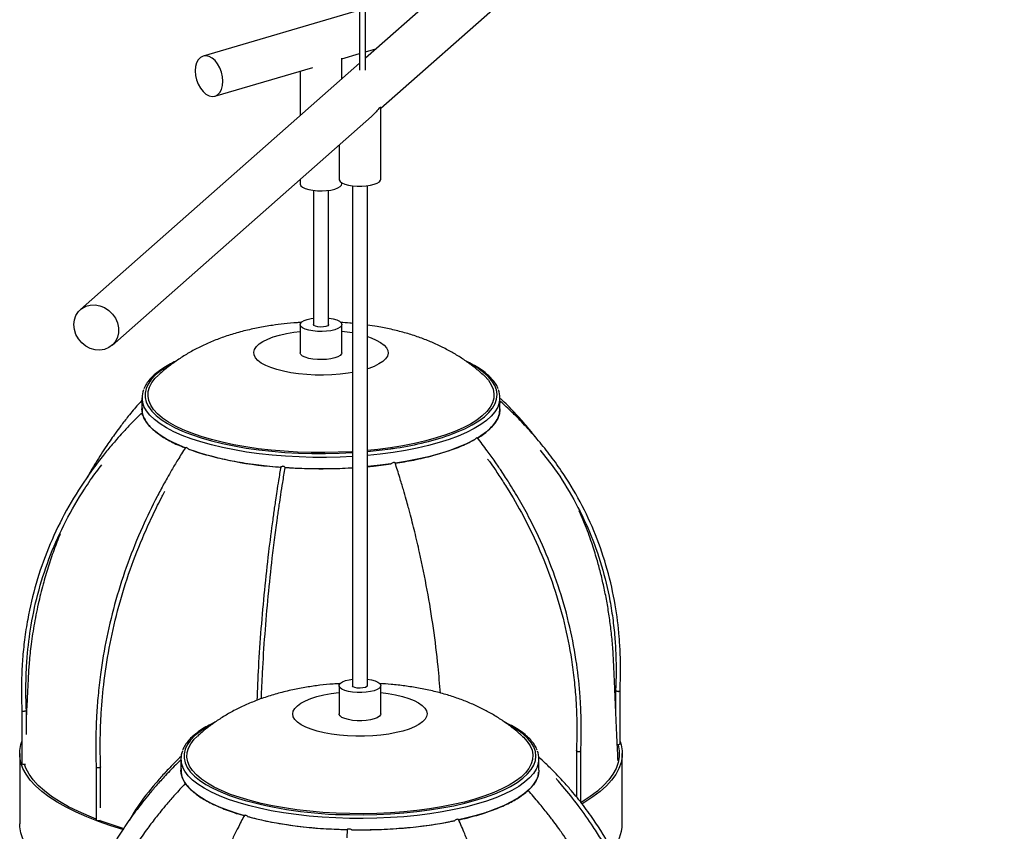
# Paper-space layout '_Dimétrica' of a CAD drawing. Header units: millimetres. Extents: x -730 to -191, y -241 to 1459.
# Tile 2 of 5: x -730 to -400, y 16 to 288. Entities that reach past the tile are written whole.
import ezdxf

# ---------------------------------------------------------------- set-up
doc = ezdxf.new("R2010")
doc.units = ezdxf.units.MM

psp = doc.layouts.new('_Dimétrica')

# ---------------------------------------------------------------- linework, layer by layer
at = {"color": 7, "linetype": 'Continuous', "lineweight": 25}
for p, q in [((-616.47, 1239.92), (-616.47, 271.04)), ((-614.47, 271.04), (-614.47, 1239.92)), ((-410.97, 454.57), (-614.47, 275.1)), ((-609.36, 258.28), (-400.35, 442.61)), ((-616.47, 291.16), (-668.9, 275.77)), ((-614.47, 277.15), (-610.98, 278.18)), ((-622.4, 274.83), (-616.47, 276.57)), ((-622.4, 268.11), (-622.4, 275.11)), ((-616.47, 273.34), (-710.03, 190.82)), ((-664.96, 262.34), (-632.18, 271.96)), ((-636.4, 270.72), (-636.4, 255.76)), ((-609.36, 234.49), (-609.36, 258.42)), ((-699.45, 178.82), (-612.48, 255.52)), ((-623.36, 245.93), (-623.36, 234.49)), ((-636.4, 234.43), (-636.4, 232.93)), ((-622.4, 232.93), (-622.4, 233.31)), ((-618.86, 232.31), (-618.86, 64.78)), ((-613.86, 64.78), (-613.86, 232.31)), ((-631.9, 230.75), (-631.9, 185.79)), ((-626.9, 185.79), (-626.9, 230.75)), ((-636.4, 185.79), (-636.4, 176.36)), ((-622.4, 176.36), (-622.4, 185.79)), ((-689.4, 161.27), (-689.4, 157.5)), ((-569.4, 157.5), (-569.4, 161.27)), ((-623.36, 64.78), (-623.36, 55.35)), ((-609.36, 55.35), (-609.36, 64.78)), ((-530.65, 63.14), (-530.65, 55.04)), ((-529.15, 45.33), (-529.15, 63.11)), ((-729.65, 56.45), (-729.65, 38.68)), ((-728.15, 48.38), (-728.15, 56.49)), ((-543.78, 43.01), (-543.78, 27.52)), ((-542.28, 25.69), (-542.28, 42.98)), ((-730.4, 42.01), (-730.4, 18.44)), ((-676.36, 40.27), (-676.36, 36.5)), ((-556.36, 36.5), (-556.36, 40.27)), ((-528.4, 18.44), (-528.4, 42.01)), ((-704.78, 37.6), (-704.78, 19.82)), ((-703.28, 23.87), (-703.28, 37.62)), ((-620.6, 16.57), (-620.73, 13.8))]:
    psp.add_line(p, q, dxfattribs=at)
at = {"color": 8, "linetype": 'Continuous', "lineweight": 25}
for p, q in [((-638.46, 183.23), (-636.4, 183.49)), ((-606.02, 144.16), (-605.66, 144.21)), ((-605.66, 144.21), (-605.23, 144.27))]:
    psp.add_line(p, q, dxfattribs=at)
at = {"color": 7, "linetype": 'Continuous', "lineweight": 25, "flags": 128}
for points in [[(-666.93, 275.65), (-667.96, 275.88), (-668.93, 275.76), (-669.81, 275.31), (-670.54, 274.54), (-671.09, 273.5), (-671.44, 272.23), (-671.55, 270.81), (-671.44, 269.29), (-671.09, 267.77), (-670.54, 266.31), (-669.81, 264.99), (-668.93, 263.87), (-667.96, 263.01), (-666.93, 262.45), (-665.9, 262.23), (-664.92, 262.35), (-664.04, 262.8), (-663.31, 263.57), (-662.76, 264.61), (-662.42, 265.88), (-662.3, 267.3), (-662.42, 268.82), (-662.76, 270.34), (-663.31, 271.8), (-664.04, 273.12), (-664.92, 274.24), (-665.9, 275.1), (-666.93, 275.65)], [(-623.36, 234.49), (-623.33, 234.28), (-623.02, 233.77), (-622.37, 233.29), (-621.43, 232.88), (-620.22, 232.54), (-618.83, 232.3)], [(-618.83, 232.3), (-617.31, 232.18), (-615.74, 232.16), (-614.21, 232.27), (-612.78, 232.48), (-611.53, 232.8), (-610.52, 233.2), (-609.81, 233.66), (-609.42, 234.17), (-609.36, 234.49)], [(-636.4, 232.93), (-636.39, 232.81), (-636.14, 232.3), (-635.55, 231.81), (-634.65, 231.38), (-633.49, 231.03), (-632.12, 230.78), (-630.62, 230.63), (-629.06, 230.6), (-627.51, 230.68), (-626.06, 230.88), (-624.77, 231.18), (-623.72, 231.56), (-622.95, 232.02), (-622.51, 232.52), (-622.4, 232.93)], [(-712.23, 185.76), (-712.05, 187.36), (-711.54, 188.84), (-710.7, 190.13), (-709.59, 191.18), (-708.25, 191.93), (-706.75, 192.34), (-705.15, 192.4), (-703.53, 192.11), (-701.97, 191.48), (-700.54, 190.53), (-699.31, 189.32), (-698.33, 187.9), (-697.65, 186.33), (-697.3, 184.7), (-697.3, 183.07), (-697.65, 181.52), (-698.33, 180.12), (-699.31, 178.95), (-700.54, 178.05), (-701.97, 177.46), (-703.53, 177.22), (-705.15, 177.34), (-706.75, 177.8), (-708.25, 178.6), (-709.59, 179.68), (-710.7, 181.01), (-711.54, 182.51), (-712.05, 184.12), (-712.23, 185.76)], [(-624.77, 184.03), (-626.06, 183.74), (-627.51, 183.54), (-629.06, 183.46), (-630.62, 183.49), (-632.12, 183.64), (-633.49, 183.89), (-634.65, 184.24), (-635.55, 184.67), (-636.14, 185.16), (-636.39, 185.67), (-636.29, 186.19), (-635.84, 186.7), (-635.08, 187.15), (-634.02, 187.54), (-632.74, 187.84), (-631.9, 187.97)], [(-627.75, 185.16), (-628.59, 185), (-629.56, 184.95), (-630.5, 185.04), (-631.27, 185.24), (-631.76, 185.52), (-631.9, 185.79)], [(-626.9, 185.79), (-626.9, 185.73), (-627.15, 185.42), (-627.75, 185.16)], [(-626.9, 187.97), (-626.67, 187.94), (-625.3, 187.68), (-624.14, 187.33), (-623.25, 186.9), (-622.66, 186.42), (-622.41, 185.9), (-622.51, 185.38), (-622.95, 184.88), (-623.72, 184.42), (-624.77, 184.03)], [(-624.77, 174.61), (-626.06, 174.31), (-627.51, 174.11), (-629.06, 174.03), (-630.62, 174.06), (-632.12, 174.21), (-633.49, 174.47), (-634.65, 174.82), (-635.55, 175.24), (-636.14, 175.73), (-636.39, 176.24), (-636.4, 176.36)], [(-622.4, 176.36), (-622.51, 175.95), (-622.95, 175.45), (-623.72, 174.99), (-624.77, 174.61)], [(-618.86, 143.2), (-619.1, 143.19), (-623.61, 142.98), (-628.15, 142.89), (-632.71, 142.91), (-637.24, 143.06), (-641.73, 143.32), (-646.13, 143.7), (-650.44, 144.2), (-654.62, 144.81), (-658.64, 145.52), (-662.48, 146.33), (-666.11, 147.25), (-669.52, 148.26), (-672.68, 149.35), (-675.58, 150.52), (-678.19, 151.76), (-680.5, 153.07), (-682.49, 154.44), (-684.16, 155.85), (-685.49, 157.3), (-686.48, 158.78), (-687.11, 160.29), (-687.38, 161.8), (-687.3, 163.32), (-686.86, 164.83), (-686.07, 166.33), (-684.93, 167.79), (-683.84, 168.88)], [(-574.97, 168.89), (-574.63, 168.58), (-573.3, 167.13), (-572.32, 165.65), (-571.69, 164.15), (-571.41, 162.63), (-571.49, 161.11), (-571.93, 159.6), (-572.72, 158.11), (-573.86, 156.64), (-575.35, 155.2), (-577.17, 153.81), (-579.31, 152.47), (-581.75, 151.19), (-584.5, 149.98), (-587.52, 148.84), (-590.79, 147.79), (-594.31, 146.82), (-598.04, 145.95), (-601.96, 145.18), (-606.06, 144.52), (-610.3, 143.96), (-613.86, 143.59)], [(-569.17, 160.02), (-569.24, 160.07), (-569.38, 160.04), (-569.4, 160.03)], [(-689.17, 155.75), (-689.17, 155.75), (-689.37, 155.92), (-689.52, 156.02), (-689.61, 156.05), (-689.62, 155.99)], [(-674.67, 144.38), (-675.96, 144.89), (-678.72, 146.12), (-681.19, 147.41), (-683.36, 148.76), (-685.21, 150.16), (-686.73, 151.61), (-687.92, 153.09), (-688.76, 154.59), (-689.25, 156.12), (-689.4, 157.5)], [(-569.4, 157.5), (-569.4, 157.36), (-569.61, 155.83), (-570.17, 154.3), (-571.08, 152.8), (-572.33, 151.33), (-573.91, 149.89), (-575.82, 148.5), (-577.2, 147.64)], [(-674.67, 149.61), (-672.82, 148.9), (-669.59, 147.82), (-666.12, 146.82), (-662.43, 145.92), (-658.54, 145.12), (-654.48, 144.42), (-650.27, 143.82), (-645.93, 143.34), (-641.49, 142.97), (-636.98, 142.71), (-632.42, 142.58), (-627.85, 142.56), (-623.28, 142.66), (-618.86, 142.87)], [(-577.95, 147.21), (-578.05, 147.16), (-580.58, 145.88), (-583.39, 144.66), (-586.47, 143.53), (-589.81, 142.47), (-593.37, 141.51), (-597.15, 140.64), (-601.12, 139.86), (-604.45, 139.31)], [(-577.12, 147.83), (-577.01, 147.88), (-576.99, 147.88)], [(-674.81, 144.59), (-674.73, 144.62), (-674.57, 144.57)], [(-613.86, 143.24), (-609.91, 143.65), (-606.02, 144.16)], [(-605.94, 139.09), (-609.53, 138.63), (-613.86, 138.18)], [(-642.89, 138.09), (-642.87, 138.13), (-642.75, 138.23), (-642.54, 138.28), (-642.26, 138.29)], [(-613.88, 66.96), (-612.49, 66.73), (-611.28, 66.39), (-610.34, 65.97), (-609.69, 65.5), (-609.38, 64.98), (-609.42, 64.46), (-609.81, 63.96), (-610.52, 63.49), (-611.53, 63.09), (-612.78, 62.78), (-614.21, 62.56), (-615.74, 62.46), (-617.31, 62.47), (-618.83, 62.6), (-620.22, 62.84), (-621.43, 63.17), (-622.37, 63.59), (-623.02, 64.07), (-623.33, 64.58), (-623.29, 65.1), (-622.9, 65.61), (-622.19, 66.07), (-621.18, 66.47), (-619.93, 66.79), (-618.86, 66.96)], [(-613.86, 64.78), (-614.02, 64.49), (-614.53, 64.21), (-615.33, 64.02), (-616.28, 63.95), (-617.24, 64), (-618.07, 64.17), (-618.63, 64.44), (-618.85, 64.75), (-618.86, 64.78)], [(-609.36, 55.35), (-609.42, 55.03), (-609.81, 54.53), (-610.52, 54.06), (-611.53, 53.66), (-612.78, 53.35), (-614.21, 53.13), (-615.74, 53.03), (-617.31, 53.04), (-618.83, 53.17), (-620.22, 53.41), (-621.43, 53.74), (-622.37, 54.16), (-623.02, 54.64), (-623.33, 55.15), (-623.36, 55.35)], [(-561.92, 47.89), (-561.57, 47.56), (-560.24, 46.1), (-559.26, 44.62), (-558.64, 43.12), (-558.37, 41.6), (-558.45, 40.08), (-558.9, 38.57), (-559.7, 37.08), (-560.84, 35.61), (-562.33, 34.17), (-564.16, 32.78), (-566.3, 31.44), (-568.75, 30.17), (-571.5, 28.95), (-574.52, 27.82), (-577.8, 26.77), (-581.32, 25.8), (-585.06, 24.93), (-588.99, 24.17), (-593.08, 23.5), (-597.32, 22.95), (-601.68, 22.51), (-606.13, 22.18), (-610.64, 21.97), (-615.18, 21.88), (-619.74, 21.91), (-624.27, 22.06), (-628.75, 22.32), (-633.16, 22.71), (-637.46, 23.2), (-641.64, 23.81), (-645.66, 24.53), (-649.49, 25.34), (-653.12, 26.26), (-656.53, 27.27), (-659.69, 28.36), (-662.58, 29.53), (-665.19, 30.78), (-667.49, 32.09), (-669.48, 33.45), (-671.14, 34.87), (-672.47, 36.32), (-673.45, 37.8), (-674.07, 39.31), (-674.34, 40.82), (-674.26, 42.34), (-673.81, 43.85), (-673.01, 45.34), (-671.87, 46.81), (-670.8, 47.88)], [(-695.81, 16.64), (-699.81, 17.87), (-703.97, 19.3), (-707.88, 20.82), (-711.51, 22.4), (-714.85, 24.06), (-717.89, 25.78), (-720.61, 27.55), (-723.02, 29.38), (-725.1, 31.25), (-726.85, 33.16), (-728.25, 35.1), (-729.3, 37.06), (-730.01, 39.04), (-730.36, 41.04), (-730.35, 43.03), (-729.99, 45.02), (-729.65, 46.1)], [(-529.82, 45.09), (-529.79, 44.94), (-529.44, 42.97), (-529.44, 40.99), (-529.8, 39.02), (-530.51, 37.06), (-531.56, 35.12), (-532.95, 33.2), (-534.69, 31.31), (-536.76, 29.46), (-539.15, 27.65), (-541.86, 25.89), (-542.28, 25.64)], [(-529.15, 46.1), (-528.79, 44.97), (-528.44, 42.98), (-528.44, 40.98), (-528.8, 38.99), (-529.52, 37.01), (-530.58, 35.05), (-531.99, 33.11), (-533.74, 31.2), (-535.83, 29.33), (-538.25, 27.5), (-540.99, 25.73), (-541.81, 25.24)], [(-530.08, 45.09), (-529.82, 45.09), (-529.54, 45.11), (-529.32, 45.18), (-529.18, 45.26), (-529.15, 45.33)], [(-729.65, 38.68), (-729.64, 38.66), (-729.56, 38.56), (-729.37, 38.49), (-729.11, 38.44), (-728.82, 38.43), (-728.54, 38.46), (-728.44, 38.48)], [(-704.78, 20.1), (-707.1, 21.03), (-710.69, 22.6), (-714, 24.24), (-717.01, 25.94), (-719.71, 27.7), (-722.1, 29.5), (-724.16, 31.36), (-725.88, 33.25), (-727.27, 35.17), (-728.31, 37.11), (-728.82, 38.43)], [(-654.97, 21.19), (-657.16, 21.84), (-660.41, 22.92), (-663.4, 24.08), (-666.11, 25.32), (-668.53, 26.62), (-670.65, 27.98), (-672.44, 29.39), (-673.91, 30.85), (-675.04, 32.33), (-675.82, 33.84), (-676.26, 35.37), (-676.36, 36.5)], [(-556.36, 36.5), (-556.37, 36.1), (-556.64, 34.57), (-557.25, 33.05), (-558.22, 31.55), (-559.53, 30.08), (-561.17, 28.65), (-563.13, 27.27), (-565.41, 25.93), (-567.98, 24.66), (-570.84, 23.47), (-573.97, 22.34), (-577.34, 21.3), (-580.94, 20.35), (-583.35, 19.79)], [(-674.59, 31.68), (-674.59, 31.68), (-674.77, 31.83), (-674.9, 31.93), (-674.95, 31.95), (-674.92, 31.89)], [(-559.98, 29.65), (-559.91, 29.71), (-559.91, 29.71)], [(-619.8, 21.58), (-615.22, 21.55), (-610.65, 21.64), (-606.12, 21.84), (-601.65, 22.16), (-597.26, 22.6), (-593, 23.15), (-588.87, 23.81), (-584.9, 24.57), (-581.13, 25.43), (-577.57, 26.39), (-574.24, 27.44), (-573.03, 27.86)], [(-704.78, 19.82), (-704.74, 19.74), (-704.59, 19.65)], [(-655.06, 21.38), (-655.04, 21.4), (-654.93, 21.43), (-654.73, 21.39)], [(-583.69, 20.01), (-583.47, 20.04), (-583.33, 20), (-583.29, 19.96)], [(-706.59, -3.27), (-707.88, -2.75), (-711.51, -1.17), (-714.85, 0.49), (-717.89, 2.21), (-720.61, 3.98), (-723.02, 5.81), (-725.1, 7.68), (-726.85, 9.59), (-728.25, 11.53), (-729.3, 13.49), (-730.01, 15.47), (-730.36, 17.47), (-730.4, 18.44)], [(-620.6, 16.57), (-620.56, 16.67), (-620.41, 16.77), (-620.17, 16.84), (-619.88, 16.86)], [(-619.88, 16.86), (-619.6, 16.82), (-619.35, 16.75), (-619.17, 16.64), (-619.11, 16.52)]]:
    psp.add_lwpolyline(points, dxfattribs=at)
at = {"color": 8, "linetype": 'Continuous', "lineweight": 25, "flags": 128}
for points in [[(-618.86, 169.73), (-620.34, 169.49), (-622.99, 169.16), (-625.75, 168.95), (-628.56, 168.86), (-631.39, 168.88), (-634.18, 169.03), (-636.9, 169.28), (-639.5, 169.65), (-641.94, 170.13), (-644.19, 170.7), (-646.2, 171.36), (-647.94, 172.1), (-649.4, 172.91), (-650.53, 173.78), (-651.34, 174.68), (-651.8, 175.61), (-651.9, 176.55), (-651.65, 177.49), (-651.05, 178.41), (-650.11, 179.3), (-648.84, 180.14), (-647.26, 180.92), (-645.41, 181.63), (-643.3, 182.26), (-640.97, 182.8), (-638.46, 183.23), (-638.46, 183.23)], [(-613.86, 181.79), (-612.6, 181.35), (-610.85, 180.61), (-609.4, 179.8), (-608.26, 178.94), (-607.46, 178.04), (-607, 177.11), (-606.89, 176.17), (-607.14, 175.23), (-607.74, 174.31), (-608.69, 173.42), (-609.96, 172.58), (-611.53, 171.79), (-613.39, 171.08), (-613.86, 170.93)], [(-679.03, 172.85), (-681.25, 171.6), (-683.28, 170.23), (-684.98, 168.81), (-686.34, 167.36), (-687.37, 165.87), (-688.04, 164.36), (-688.37, 162.84), (-688.34, 161.32), (-687.95, 159.8), (-687.21, 158.29), (-686.13, 156.81), (-684.7, 155.36), (-682.94, 153.95), (-680.86, 152.6), (-678.47, 151.3), (-675.78, 150.06), (-674.67, 149.61)], [(-586.41, 148.75), (-583.94, 149.68), (-581.16, 150.89), (-578.67, 152.17), (-576.49, 153.51), (-574.63, 154.9), (-573.09, 156.34), (-571.9, 157.81), (-571.04, 159.31), (-570.54, 160.83), (-570.4, 162.35), (-570.61, 163.87), (-571.17, 165.39), (-572.08, 166.88), (-573.34, 168.35), (-574.93, 169.78), (-576.86, 171.16), (-579.09, 172.49), (-579.61, 172.77)], [(-618.86, 141.58), (-622.95, 141.39), (-627.54, 141.28), (-632.13, 141.29), (-636.71, 141.42), (-641.25, 141.67), (-645.72, 142.03), (-650.09, 142.5), (-654.34, 143.08), (-658.44, 143.77), (-662.38, 144.57), (-666.12, 145.46), (-669.64, 146.44), (-672.93, 147.51), (-675.96, 148.66), (-678.72, 149.89), (-681.19, 151.18), (-683.36, 152.53), (-685.21, 153.93), (-686.73, 155.38), (-687.92, 156.86), (-688.76, 158.36), (-688.86, 158.61)], [(-569.92, 158.65), (-570.17, 158.08), (-571.08, 156.57), (-572.33, 155.1), (-573.91, 153.66), (-575.82, 152.27), (-578.05, 150.93), (-580.58, 149.65), (-583.39, 148.44), (-586.47, 147.3), (-589.81, 146.25), (-593.37, 145.28), (-597.15, 144.41), (-601.12, 143.63), (-605.25, 142.96)], [(-605.25, 142.96), (-609.53, 142.4), (-613.86, 141.96)], [(-609.36, 62.48), (-606.86, 62.16), (-604.38, 61.71), (-602.08, 61.16), (-600.01, 60.51), (-598.2, 59.79), (-596.68, 59), (-595.46, 58.15), (-594.58, 57.25), (-594.03, 56.33), (-593.84, 55.39), (-594.01, 54.45), (-594.53, 53.52), (-595.39, 52.62), (-596.58, 51.77), (-598.08, 50.97), (-599.88, 50.24), (-601.93, 49.59), (-604.21, 49.04), (-606.68, 48.58), (-609.3, 48.23), (-612.04, 47.99), (-614.84, 47.87), (-617.67, 47.86), (-620.47, 47.98), (-623.22, 48.21), (-625.85, 48.55), (-628.33, 49), (-630.63, 49.55), (-632.7, 50.19), (-634.51, 50.92), (-636.03, 51.71), (-637.25, 52.56), (-638.13, 53.45), (-638.68, 54.38), (-638.87, 55.32), (-638.7, 56.26), (-638.18, 57.19), (-637.32, 58.08), (-636.13, 58.94), (-634.63, 59.74), (-632.83, 60.47), (-630.78, 61.11), (-628.5, 61.67), (-626.03, 62.13), (-623.41, 62.48), (-623.36, 62.48)], [(-666.24, 51.71), (-668.01, 50.71), (-670.06, 49.35), (-671.79, 47.94), (-673.19, 46.49), (-674.25, 45), (-674.96, 43.5), (-675.31, 41.98), (-675.31, 40.45), (-674.96, 38.93), (-674.25, 37.42), (-673.2, 35.94), (-671.8, 34.49), (-670.07, 33.08), (-668.02, 31.71), (-665.65, 30.41), (-662.99, 29.17), (-660.05, 28), (-657.07, 26.98)], [(-573.03, 27.86), (-571.16, 28.57), (-568.36, 29.77), (-565.85, 31.05), (-563.64, 32.38), (-561.74, 33.77), (-560.18, 35.2), (-558.95, 36.67), (-558.07, 38.17), (-557.53, 39.68), (-557.36, 41.21), (-557.53, 42.73), (-558.06, 44.25), (-558.94, 45.74), (-560.17, 47.21), (-561.73, 48.65), (-563.63, 50.03), (-565.84, 51.37), (-566.57, 51.76)], [(-619.85, 20.3), (-624.43, 20.45), (-628.96, 20.71), (-633.41, 21.09), (-637.76, 21.58), (-641.99, 22.19), (-646.07, 22.89), (-649.97, 23.7), (-653.68, 24.61), (-657.16, 25.61), (-660.41, 26.69), (-663.4, 27.85), (-666.11, 29.09), (-668.53, 30.39), (-670.65, 31.75), (-672.44, 33.16), (-673.91, 34.62), (-675.04, 36.1), (-675.82, 37.61), (-675.84, 37.65)], [(-556.85, 37.7), (-557.25, 36.82), (-558.22, 35.32), (-559.53, 33.85), (-561.17, 32.42), (-563.13, 31.04), (-565.41, 29.71), (-567.98, 28.44), (-570.84, 27.24), (-573.97, 26.11), (-577.34, 25.07), (-580.94, 24.12), (-584.76, 23.27), (-588.75, 22.51), (-592.91, 21.86), (-597.21, 21.31), (-601.62, 20.88), (-606.11, 20.56), (-610.67, 20.36), (-615.26, 20.27), (-619.85, 20.3)]]:
    psp.add_lwpolyline(points, dxfattribs=at)
at = {"color": 8, "linetype": 'Continuous', "lineweight": 25}
psp.add_arc((-628.21, 129.71), 54.09, 80.0436, 83.834, dxfattribs=at)
at = {"color": 7, "linetype": 'Continuous', "lineweight": 25}
for centre, radius, start, end in [((-682.44, 161.27), 6.95, 157.4269, 202.5208), ((-576.35, 161.27), 6.95, 337.821, 22.2152), ((-569.98, 160.07), 0.811, 315.8633, 356.3231), ((-687.18, 157.39), 2.82, 209.7431, 229.2815), ((-619, 244.11), 100.78, 277.8531, 288.872), ((-574.1, 142.94), 5.75, 121.6957, 132.1571), ((-675.71, 141.79), 3, 47.4494, 67.6751), ((-636.02, 255.26), 117.45, 251.237, 266.7369), ((-604.9, 138.11), 1.43, 95.5069, 136.4457), ((-604.87, 139.09), 0.469, 45.7348, 111.2823), ((-642.22, 137.26), 1.03, 39.1363, 92.4673), ((-629.39, 315.3), 177.8, 266.1225, 273.3983), ((-669.4, 40.27), 6.95, 157.901, 202.1469), ((-563.3, 40.27), 6.94, 338.2501, 22.0037), ((-669.01, 37.13), 7.9, 221.5805, 228.7911), ((-619.44, 155.37), 133.8, 253.6652, 269.8482), ((-513.39, -24.45), 71.4, 130.7263, 131.5451), ((-543.49, 25.33), 0.321, 203.0969, 267.0681), ((-655.34, 19.27), 2.21, 46.6051, 74.0875), ((-618.89, 159.25), 142.71, 255.7524, 269.3118), ((-583.33, 18.22), 1.82, 101.4107, 134.3924), ((-704.04, 20.94), 1.39, 247.0166, 302.2048), ((-660.85, 135.9), 123.85, 249.8431, 253.7364), ((-615.66, 176.37), 159.89, 268.7668, 281.1997), ((-542.37, 18.92), 13.98, 318.9909, 358.0108)]:
    psp.add_arc(centre, radius, start, end, dxfattribs=at)
for points, knots in [([(-609.38, 258.42), (-609.38, 258.47), (-609.39, 258.57), (-609.69, 258.42), (-610.28, 257.84), (-611.16, 256.78), (-612.04, 255.99), (-612.52, 255.56)], [0, 0, 0, 0, 0.156783, 0.328582, 0.501334, 0.732454, 1, 1, 1, 1]), ([(-645.63, 185.53), (-646.46, 185.41), (-648.87, 185.04), (-652.89, 184.24), (-657.54, 183.06), (-662, 181.65), (-666.15, 180.06), (-670.02, 178.29), (-673.65, 176.35), (-677.06, 174.24), (-680.25, 171.92), (-682.49, 170.15), (-683.6, 169.08), (-683.77, 168.92)], [0, 0, 0, 0, 0.05855, 0.170798, 0.289224, 0.400168, 0.506514, 0.607829, 0.705174, 0.799702, 0.892302, 0.983592, 1, 1, 1, 1]), ([(-635.92, 186.49), (-636.4, 186.47), (-638.37, 186.38), (-641.62, 186.07), (-644.35, 185.71), (-645.63, 185.53)], [0, 0, 0, 0, 0.146432, 0.600853, 1, 1, 1, 1]), ([(-618.86, 186.2), (-619.14, 186.23), (-620.44, 186.37), (-621.77, 186.44), (-622.82, 186.49)], [0, 0, 0, 0, 0.214031, 1, 1, 1, 1]), ([(-575.07, 168.94), (-575.59, 169.42), (-577.04, 170.75), (-579.59, 172.72), (-582.72, 174.87), (-586.02, 176.84), (-589.51, 178.65), (-593.22, 180.29), (-597.19, 181.78), (-601.43, 183.11), (-605.91, 184.23), (-610.07, 185.08), (-612.75, 185.46), (-613.86, 185.61)], [0, 0, 0, 0, 0.0487059, 0.1356439, 0.2235078, 0.3129069, 0.4046669, 0.4998371, 0.5995523, 0.7045057, 0.8138389, 0.9235782, 1, 1, 1, 1]), ([(-677.9, 173.58), (-677.91, 173.57), (-678.82, 173.17), (-680.4, 172.32), (-682.61, 171.02), (-684.5, 169.65), (-686.12, 168.22), (-687.42, 166.73), (-688.31, 165.42), (-688.64, 164.58), (-688.76, 164.27)], [0, 0, 0, 0, 0.00227, 0.153731, 0.305518, 0.457636, 0.609994, 0.76212, 0.913132, 1, 1, 1, 1]), ([(-570.01, 164.22), (-570.16, 164.59), (-570.52, 165.48), (-571.45, 166.83), (-572.74, 168.28), (-574.34, 169.69), (-576.24, 171.06), (-578.45, 172.35), (-580.02, 173.2), (-580.92, 173.59), (-580.92, 173.59)], [0, 0, 0, 0, 0.105465, 0.24998, 0.397517, 0.547238, 0.698035, 0.849095, 0.999965, 1, 1, 1, 1]), ([(-689.4, 160.45), (-689.84, 159.97), (-691.43, 158.23), (-693.79, 155.34), (-696.3, 152.14), (-698.19, 149.58), (-699.76, 147.37), (-702.02, 144.09), (-704.78, 139.82), (-706.87, 136.17), (-707.83, 134.49)], [0, 0, 0, 0, 0.061321, 0.222771, 0.350787, 0.44401, 0.522062, 0.604979, 0.818177, 1, 1, 1, 1]), ([(-557.23, 147.75), (-558.04, 148.79), (-559.99, 151.3), (-563.56, 155.32), (-566.8, 158.76), (-568.92, 160.64), (-569.4, 161.07)], [0, 0, 0, 0, 0.219276, 0.530074, 0.89405, 1, 1, 1, 1]), ([(-529.16, 62.9), (-529.09, 64.77), (-528.96, 68.06), (-528.99, 72.39), (-529.09, 75.72), (-529.23, 78.5), (-529.62, 83.84), (-530.68, 92.34), (-533.23, 103.79), (-537.16, 115.36), (-542.33, 126.45), (-547.76, 135.4), (-552.77, 142.34), (-555.99, 146.31), (-558.39, 149.1), (-560.16, 151.08), (-562.53, 153.6), (-565.57, 156.69), (-567.91, 158.86), (-569.19, 160.05)], [0, 0, 0, 0, 0.051275, 0.090843, 0.119099, 0.14318, 0.167865, 0.266952, 0.379596, 0.49223, 0.60486, 0.717496, 0.780593, 0.840242, 0.857756, 0.881532, 0.913016, 0.952411, 1, 1, 1, 1]), ([(-689.63, 156.04), (-690.79, 154.87), (-692.91, 152.77), (-695.64, 149.84), (-697.74, 147.51), (-699.41, 145.56), (-700.9, 143.79), (-704.21, 139.69), (-709.38, 132.64), (-715.63, 122.25), (-720.98, 110.89), (-725.08, 99.11), (-727.5, 88.8), (-728.81, 80.31), (-729.33, 75.23), (-729.58, 71.56), (-729.72, 68.9), (-729.82, 65.44), (-729.83, 61.12), (-729.71, 57.97), (-729.64, 56.24)], [0, 0, 0, 0, 0.0435092, 0.0787316, 0.1059209, 0.1265179, 0.1467255, 0.1673574, 0.2664313, 0.3790438, 0.4916516, 0.6042624, 0.7168844, 0.7799756, 0.8394509, 0.8570804, 0.8811151, 0.9128117, 0.9523667, 1, 1, 1, 1]), ([(-689.28, 157.9), (-689.32, 157.62), (-689.52, 156.48), (-688.83, 154.46), (-687.18, 151.9), (-684.49, 149.43), (-680.81, 147.11), (-677.53, 145.45), (-675.26, 144.64), (-674.78, 144.47)], [0, 0, 0, 0, 0.056332, 0.235419, 0.414477, 0.593554, 0.772641, 0.951699, 1, 1, 1, 1]), ([(-577.02, 147.76), (-576.95, 147.8), (-575.46, 148.57), (-573.38, 150.24), (-570.95, 152.72), (-569.57, 155.24), (-569.48, 156.92), (-569.44, 157.72)], [0, 0, 0, 0, 0.0128102, 0.264719, 0.5166433, 0.7685262, 1, 1, 1, 1]), ([(-604.51, 139.32), (-602.41, 139.66), (-597.95, 140.39), (-591.75, 141.86), (-585.96, 143.63), (-581.2, 145.48), (-578.8, 146.8), (-577.74, 147.39)], [0, 0, 0, 0, 0.191199, 0.405276, 0.619375, 0.833488, 1, 1, 1, 1]), ([(-542.29, 42.77), (-542.23, 44.62), (-542.12, 47.89), (-542.14, 52.21), (-542.23, 55.56), (-542.36, 58.37), (-542.69, 63.79), (-543.61, 72.49), (-545.83, 84.44), (-549.23, 96.79), (-553.71, 108.91), (-558.42, 118.95), (-562.76, 126.88), (-565.54, 131.5), (-567.63, 134.77), (-569.17, 137.1), (-571.22, 140.1), (-573.86, 143.79), (-575.88, 146.44), (-576.99, 147.88)], [0, 0, 0, 0, 0.051291, 0.090865, 0.119126, 0.143209, 0.167897, 0.266991, 0.379636, 0.492266, 0.604887, 0.717512, 0.780603, 0.840244, 0.857758, 0.881534, 0.913017, 0.952411, 1, 1, 1, 1]), ([(-674.81, 144.59), (-675.68, 143.21), (-677.27, 140.71), (-679.32, 137.27), (-680.88, 134.54), (-682.14, 132.28), (-683.25, 130.23), (-685.73, 125.51), (-689.6, 117.5), (-694.28, 105.94), (-698.29, 93.59), (-701.36, 81.06), (-703.17, 70.31), (-704.15, 61.59), (-704.54, 56.42), (-704.73, 52.71), (-704.83, 50.02), (-704.9, 46.55), (-704.91, 42.24), (-704.82, 39.11), (-704.77, 37.4)], [0, 0, 0, 0, 0.043517, 0.078745, 0.105938, 0.126537, 0.146745, 0.167377, 0.26645, 0.379054, 0.49165, 0.604247, 0.71686, 0.779949, 0.839423, 0.857054, 0.881093, 0.912789, 0.952345, 1, 1, 1, 1]), ([(-673.7, 144.08), (-672.79, 143.73), (-670.14, 142.73), (-664.97, 141.34), (-658.37, 139.91), (-651.21, 138.83), (-645.97, 138.2), (-643.09, 138.04), (-642.8, 138.02)], [0, 0, 0, 0, 0.113594, 0.3290425, 0.544456, 0.7598923, 0.9753407, 1, 1, 1, 1]), ([(-555.97, 143.75), (-554.31, 141.66), (-550.14, 136.41), (-544.51, 127.26), (-539.2, 116.4), (-535.16, 105.03), (-532.76, 95.01), (-531.47, 86.71), (-530.96, 81.72), (-530.71, 78.11), (-530.58, 75.49), (-530.48, 72.08), (-530.47, 67.81), (-530.59, 64.68), (-530.66, 62.97)], [0, 0, 0, 0, 0.091618, 0.231055, 0.37048, 0.509902, 0.649336, 0.727448, 0.801057, 0.822903, 0.852691, 0.891913, 0.940863, 1, 1, 1, 1]), ([(-728.14, 56.32), (-728.2, 57.88), (-728.32, 60.71), (-728.32, 64.53), (-728.26, 67.52), (-728.16, 69.97), (-728.04, 72.18), (-727.67, 77.2), (-726.64, 85.51), (-724.12, 97), (-720.24, 108.69), (-715.13, 119.99), (-709.74, 129.18), (-705.53, 135.39), (-703.48, 138.02), (-702.88, 138.8)], [0, 0, 0, 0, 0.054102, 0.09792, 0.131863, 0.157522, 0.182532, 0.208065, 0.330807, 0.470331, 0.609847, 0.749362, 0.888891, 0.967056, 1, 1, 1, 1]), ([(-613.86, 138.21), (-613.45, 138.24), (-610.71, 138.43), (-608.12, 138.8), (-605.92, 139.11)], [0, 0, 0, 0, 0.149527, 1, 1, 1, 1]), ([(-589.39, 62.3), (-589.62, 65.26), (-590.18, 72.48), (-591.65, 84.06), (-593.72, 96.85), (-595.91, 107.61), (-597.93, 116.22), (-599.22, 121.27), (-600.19, 124.86), (-600.91, 127.43), (-601.86, 130.75), (-603.09, 134.86), (-604.03, 137.81), (-604.54, 139.43)], [0, 0, 0, 0, 0.112379, 0.273526, 0.434671, 0.595819, 0.686088, 0.771408, 0.796469, 0.830496, 0.875545, 0.93191, 1, 1, 1, 1]), ([(-573.53, 140.74), (-573.3, 140.41), (-572.45, 139.25), (-571.2, 137.42), (-569.75, 135.27), (-568.48, 133.31), (-565.63, 128.81), (-561.19, 121.15), (-555.82, 110.02), (-551.23, 98.06), (-547.7, 85.85), (-545.62, 75.34), (-544.5, 66.76), (-544.06, 61.67), (-543.84, 58.01), (-543.72, 55.35), (-543.64, 51.92), (-543.63, 47.65), (-543.73, 44.54), (-543.79, 42.84)], [0, 0, 0, 0, 0.0113712, 0.0405707, 0.0626846, 0.0843679, 0.1065068, 0.2128258, 0.3336711, 0.4545045, 0.5753317, 0.6961622, 0.7638497, 0.8276355, 0.8465626, 0.8723715, 0.9063567, 0.9487701, 1, 1, 1, 1]), ([(-642.89, 138.09), (-643.14, 136.59), (-643.59, 133.87), (-644.17, 130.16), (-644.62, 127.22), (-644.97, 124.79), (-645.29, 122.59), (-645.99, 117.54), (-647.09, 109.01), (-648.42, 96.83), (-649.55, 83.96), (-650.41, 71.57), (-650.75, 63.57), (-650.91, 59.85)], [0, 0, 0, 0, 0.061943, 0.112089, 0.150804, 0.180128, 0.208888, 0.238254, 0.379274, 0.53957, 0.699857, 0.860143, 1, 1, 1, 1]), ([(-649.38, 60.42), (-649.26, 63.31), (-648.97, 70.46), (-648.2, 82), (-647.11, 94.86), (-645.96, 105.69), (-644.89, 114.37), (-644.21, 119.46), (-643.7, 123.09), (-643.33, 125.69), (-642.82, 129.04), (-642.18, 133.2), (-641.68, 136.19), (-641.41, 137.83)], [0, 0, 0, 0, 0.110054, 0.271601, 0.433142, 0.594696, 0.685201, 0.77075, 0.79588, 0.830001, 0.875178, 0.931706, 1, 1, 1, 1]), ([(-641.45, 137.95), (-639.62, 137.82), (-635.23, 137.53), (-628.11, 137.48), (-622.36, 137.57), (-619.33, 137.8), (-618.86, 137.84)], [0, 0, 0, 0, 0.245363, 0.590324, 0.935305, 1, 1, 1, 1]), ([(-703.27, 37.45), (-703.32, 39), (-703.4, 41.81), (-703.41, 45.63), (-703.36, 48.64), (-703.29, 51.12), (-703.19, 53.35), (-702.92, 58.44), (-702.15, 66.97), (-700.25, 78.95), (-697.34, 91.41), (-693.49, 103.7), (-689.46, 113.94), (-685.74, 122.08), (-683.37, 126.81), (-682, 129.37), (-681.7, 129.93)], [0, 0, 0, 0, 0.0509203, 0.0921784, 0.1241401, 0.1483007, 0.1718503, 0.195893, 0.3114717, 0.4428638, 0.5742521, 0.7056407, 0.8370368, 0.9106426, 0.9802064, 1, 1, 1, 1]), ([(-529.82, 39.61), (-529.91, 41.39), (-530.09, 45.34), (-530.37, 51.56), (-530.67, 58.36), (-530.97, 65.17), (-531.23, 71.65), (-531.56, 77.57), (-532.09, 82.99), (-532.77, 88.15), (-533.59, 93.13), (-534.57, 97.99), (-535.67, 102.67), (-537, 107.53), (-538.73, 113.03), (-540.68, 118.46), (-542.23, 121.98), (-542.84, 123.38)], [0, 0, 0, 0, 0.063329, 0.140037, 0.220303, 0.303513, 0.380372, 0.447693, 0.510928, 0.570108, 0.628856, 0.686954, 0.7433, 0.796848, 0.863844, 0.945793, 1, 1, 1, 1]), ([(-716.83, 115.7), (-717.56, 113.84), (-719.01, 110.13), (-720.9, 104.47), (-722.66, 98.49), (-724.29, 91.93), (-725.68, 84.95), (-726.68, 78.16), (-727.19, 73.1), (-727.43, 69.68), (-727.54, 67.62), (-727.63, 65.75), (-727.71, 64.03), (-727.8, 62.26), (-727.91, 59.86), (-728.03, 57.4), (-728.12, 55.64), (-728.15, 55.07)], [0, 0, 0, 0, 0.093344, 0.186184, 0.279561, 0.386148, 0.504806, 0.615857, 0.712462, 0.748494, 0.782099, 0.813342, 0.842285, 0.869542, 0.906513, 0.96982, 1, 1, 1, 1]), ([(-622.9, 65.48), (-623.7, 65.44), (-626, 65.32), (-629.8, 64.93), (-634.33, 64.3), (-638.99, 63.42), (-643.62, 62.3), (-648.11, 60.94), (-652.3, 59.38), (-656.23, 57.65), (-659.9, 55.75), (-663.35, 53.67), (-666.59, 51.39), (-669.05, 49.47), (-670.36, 48.24), (-670.72, 47.9)], [0, 0, 0, 0, 0.045061, 0.128851, 0.215237, 0.305542, 0.401162, 0.492221, 0.579913, 0.663415, 0.743476, 0.821065, 0.896953, 0.971687, 1, 1, 1, 1]), ([(-562.02, 47.94), (-562.38, 48.27), (-563.65, 49.46), (-566.02, 51.31), (-569.11, 53.5), (-572.38, 55.5), (-575.83, 57.33), (-579.5, 59.01), (-583.42, 60.52), (-587.62, 61.88), (-592.06, 63.05), (-596.65, 64), (-601.25, 64.72), (-605.63, 65.23), (-608.48, 65.41), (-609.79, 65.49)], [0, 0, 0, 0, 0.027793, 0.099851, 0.172604, 0.24653, 0.322281, 0.400697, 0.482726, 0.569064, 0.659301, 0.7506, 0.83981, 0.926119, 1, 1, 1, 1]), ([(-529.82, 62.87), (-529.83, 62.87), (-529.92, 62.87), (-530.1, 62.88), (-530.33, 62.93), (-530.52, 62.99), (-530.63, 63.06), (-530.64, 63.11), (-530.64, 63.14)], [0, 0, 0, 0, 0.020725, 0.223224, 0.425725, 0.628201, 0.830626, 1, 1, 1, 1]), ([(-529.82, 62.87), (-529.81, 62.87), (-529.72, 62.88), (-529.55, 62.89), (-529.34, 62.94), (-529.2, 63), (-529.14, 63.07), (-529.15, 63.1), (-529.16, 63.11)], [0, 0, 0, 0, 0.023409, 0.252138, 0.480867, 0.709568, 0.938213, 1, 1, 1, 1]), ([(-729.64, 56.45), (-729.64, 56.43), (-729.63, 56.38), (-729.53, 56.31), (-729.36, 56.26), (-729.12, 56.22), (-728.93, 56.22), (-728.83, 56.22), (-728.82, 56.22)], [0, 0, 0, 0, 0.1340494, 0.3397117, 0.5453882, 0.7511588, 0.9789374, 1, 1, 1, 1]), ([(-728.16, 56.49), (-728.15, 56.49), (-728.14, 56.45), (-728.19, 56.39), (-728.33, 56.31), (-728.53, 56.25), (-728.71, 56.23), (-728.81, 56.22), (-728.82, 56.22)], [0, 0, 0, 0, 0.054182, 0.278813, 0.503459, 0.728208, 0.976995, 1, 1, 1, 1]), ([(-664.92, 52.52), (-665.37, 52.31), (-666.69, 51.7), (-668.59, 50.62), (-670.63, 49.28), (-672.37, 47.88), (-673.83, 46.42), (-674.94, 44.9), (-675.58, 43.82), (-675.75, 43.25), (-675.77, 43.21)], [0, 0, 0, 0, 0.079131, 0.230663, 0.382531, 0.534698, 0.686913, 0.838472, 0.988263, 1, 1, 1, 1]), ([(-556.96, 43.19), (-557.01, 43.34), (-557.23, 44.01), (-557.93, 45.15), (-559.06, 46.62), (-560.53, 48.04), (-562.29, 49.43), (-564.36, 50.76), (-566.19, 51.79), (-567.42, 52.35), (-567.78, 52.52)], [0, 0, 0, 0, 0.0430939, 0.1869648, 0.3339299, 0.4835612, 0.634767, 0.7865696, 0.9383271, 1, 1, 1, 1]), ([(-543.41, 42.78), (-543.42, 42.78), (-543.5, 42.8), (-543.63, 42.84), (-543.75, 42.92), (-543.8, 42.98), (-543.78, 43.01), (-543.78, 43.01)], [0, 0, 0, 0, 0.032326, 0.348183, 0.664041, 0.97986, 1, 1, 1, 1]), ([(-543.41, 42.78), (-543.4, 42.78), (-543.32, 42.76), (-543.15, 42.74), (-542.9, 42.73), (-542.66, 42.76), (-542.45, 42.81), (-542.33, 42.88), (-542.27, 42.94), (-542.29, 42.97), (-542.29, 42.97)], [0, 0, 0, 0, 0.016625, 0.179064, 0.341503, 0.503923, 0.666302, 0.828647, 0.990976, 1, 1, 1, 1]), ([(-676.36, 39.9), (-676.76, 39.52), (-678.54, 37.84), (-681.31, 34.94), (-684.47, 31.46), (-687.01, 28.46), (-689.79, 25.03), (-692.95, 20.82), (-696.46, 15.66), (-699.9, 10.06), (-703.22, 3.92), (-706.26, -2.57), (-708.83, -8.99), (-710.8, -14.85), (-712.3, -20.09), (-713.44, -24.81), (-714.39, -29.55), (-715.2, -34.62), (-715.82, -39.99), (-716.14, -44.62), (-716.29, -48.57), (-716.31, -52.23), (-716.31, -56.66), (-716.32, -61.9), (-716.32, -67.96), (-716.33, -73.96), (-716.34, -77.95), (-716.34, -79.64)], [0, 0, 0, 0, 0.012434, 0.055379, 0.090411, 0.118403, 0.144141, 0.190074, 0.237457, 0.285697, 0.339473, 0.396809, 0.449868, 0.49796, 0.538531, 0.57506, 0.609211, 0.649143, 0.692512, 0.732732, 0.755492, 0.783388, 0.817798, 0.858706, 0.90612, 0.960043, 1, 1, 1, 1]), ([(-676.18, 41.19), (-677, 40.4), (-678.49, 38.96), (-680.42, 36.97), (-682.01, 35.26), (-683.42, 33.69), (-686.57, 30.03), (-690.24, 25.48), (-692.86, 21.05), (-693.72, 19.59)], [0, 0, 0, 0, 0.12361, 0.223338, 0.299251, 0.374471, 0.451295, 0.819514, 1, 1, 1, 1]), ([(-522.64, -14.21), (-522.77, -13.6), (-523.74, -9.06), (-526.73, -0.96), (-531.67, 9.89), (-536.97, 18.56), (-541.84, 25.25), (-544.97, 29.05), (-547.31, 31.72), (-549.03, 33.61), (-551.33, 36.01), (-553.87, 38.53), (-555.71, 40.2), (-556.52, 40.93)], [0, 0, 0, 0, 0.028179, 0.209455, 0.390729, 0.572016, 0.673574, 0.76958, 0.797771, 0.836039, 0.886713, 0.950121, 1, 1, 1, 1]), ([(-704.77, 37.6), (-704.77, 37.58), (-704.77, 37.53), (-704.68, 37.46), (-704.52, 37.4), (-704.29, 37.36), (-704.04, 37.34), (-703.78, 37.36), (-703.61, 37.4), (-703.54, 37.42), (-703.53, 37.42)], [0, 0, 0, 0, 0.085951, 0.233164, 0.380346, 0.527513, 0.67469, 0.821935, 0.984928, 1, 1, 1, 1]), ([(-703.29, 37.62), (-703.29, 37.62), (-703.27, 37.58), (-703.34, 37.51), (-703.45, 37.45), (-703.52, 37.43), (-703.53, 37.42)], [0, 0, 0, 0, 0.127495, 0.522416, 0.959576, 1, 1, 1, 1]), ([(-676.24, 37.08), (-676.28, 36.4), (-676.36, 34.85), (-675.27, 32.44), (-673.2, 29.91), (-670.13, 27.5), (-666.16, 25.23), (-661.27, 23.18), (-657.49, 21.84), (-655.19, 21.26), (-654.98, 21.21)], [0, 0, 0, 0, 0.11308, 0.258523, 0.403981, 0.549448, 0.694891, 0.840349, 0.985816, 1, 1, 1, 1]), ([(-583.24, 19.84), (-583.05, 19.87), (-580.59, 20.35), (-576.4, 21.53), (-570.83, 23.37), (-566.09, 25.47), (-562.2, 27.75), (-559.23, 30.18), (-557.32, 32.72), (-556.41, 34.62), (-556.46, 35.65), (-556.47, 35.81)], [0, 0, 0, 0, 0.011605, 0.149222, 0.286847, 0.42445, 0.562067, 0.699692, 0.837295, 0.974911, 1, 1, 1, 1]), ([(-516.38, -79.28), (-516.38, -75.99), (-516.4, -69.66), (-516.44, -60.64), (-516.43, -52.56), (-516.57, -45.52), (-517.09, -39.53), (-517.73, -34.61), (-518.38, -30.8), (-518.92, -28.04), (-519.37, -25.96), (-519.83, -23.99), (-520.41, -21.68), (-521.29, -18.47), (-522.48, -14.59), (-523.92, -10.43), (-525.4, -6.58), (-526.89, -3.03), (-528.54, 0.6), (-530.46, 4.5), (-532.72, 8.71), (-535.3, 13.11), (-538.72, 18.49), (-543, 24.53), (-547.19, 29.73), (-549.73, 32.7), (-550.52, 33.58), (-550.61, 33.68)], [0, 0, 0, 0, 0.0834204, 0.1604994, 0.2288134, 0.2882217, 0.3386673, 0.3802888, 0.4131802, 0.4352898, 0.4505225, 0.4654361, 0.4848263, 0.5086905, 0.5464853, 0.5836033, 0.6159306, 0.6468718, 0.677563, 0.7128265, 0.7520669, 0.7932232, 0.8360206, 0.9057885, 0.971545, 0.9968362, 1, 1, 1, 1]), ([(-674.95, 31.95), (-676.1, 30.71), (-678.19, 28.46), (-680.88, 25.36), (-682.93, 22.89), (-684.57, 20.84), (-686.04, 18.95), (-689.31, 14.6), (-694.41, 7.15), (-700.55, -3.78), (-704.61, -13.02), (-707.04, -19.77), (-708.39, -23.93), (-709.53, -27.92), (-710.47, -31.67), (-711.34, -35.55), (-712.32, -40.75), (-713.21, -47.14), (-713.68, -52.68), (-713.88, -56.45), (-713.97, -58.88), (-714.02, -61.85), (-714.01, -65.6), (-713.9, -68.36), (-713.84, -69.87)], [0, 0, 0, 0, 0.044222, 0.079858, 0.107173, 0.127969, 0.14858, 0.169631, 0.27053, 0.385201, 0.499873, 0.538111, 0.576938, 0.616947, 0.649585, 0.681253, 0.724383, 0.792937, 0.856913, 0.876204, 0.896596, 0.92366, 0.958068, 1, 1, 1, 1]), ([(-522.47, -73.57), (-522.41, -71.72), (-522.29, -68.44), (-522.31, -64.12), (-522.41, -60.77), (-522.54, -57.96), (-522.9, -52.57), (-523.89, -43.91), (-526.29, -32.07), (-529.96, -19.9), (-534.8, -8.01), (-539.87, 1.77), (-544.56, 9.48), (-547.56, 13.94), (-549.81, 17.1), (-551.47, 19.35), (-553.68, 22.24), (-556.53, 25.79), (-558.71, 28.33), (-559.91, 29.71)], [0, 0, 0, 0, 0.051284, 0.090857, 0.119118, 0.143201, 0.167889, 0.266984, 0.379633, 0.492269, 0.604897, 0.717524, 0.780616, 0.840255, 0.857768, 0.881543, 0.913024, 0.952415, 1, 1, 1, 1]), ([(-655.06, 21.38), (-655.8, 19.96), (-657.14, 17.38), (-658.88, 13.84), (-660.22, 11.04), (-661.28, 8.72), (-662.23, 6.61), (-664.33, 1.78), (-667.62, -6.41), (-671.59, -18.19), (-674.99, -30.73), (-677.6, -43.4), (-679.14, -54.23), (-679.97, -62.99), (-680.3, -68.18), (-680.46, -71.89), (-680.54, -74.58), (-680.61, -78.06), (-680.62, -82.37), (-680.54, -85.49), (-680.5, -87.2)], [0, 0, 0, 0, 0.043522, 0.078753, 0.105948, 0.126549, 0.146758, 0.167391, 0.266465, 0.379068, 0.491659, 0.60425, 0.716858, 0.779945, 0.839418, 0.857049, 0.881087, 0.912782, 0.952337, 1, 1, 1, 1]), ([(-653.89, 20.94), (-652.4, 20.54), (-648.85, 19.6), (-642.57, 18.45), (-635.29, 17.46), (-627.92, 16.8), (-622.96, 16.64), (-620.61, 16.56)], [0, 0, 0, 0, 0.157086, 0.373043, 0.589012, 0.804946, 1, 1, 1, 1]), ([(-561.65, -89.48), (-561.62, -87.92), (-561.55, -85.1), (-561.55, -81.25), (-561.58, -78.21), (-561.64, -75.71), (-561.71, -73.45), (-561.91, -68.3), (-562.47, -59.65), (-563.85, -47.43), (-565.97, -34.66), (-568.77, -21.98), (-571.71, -11.35), (-574.42, -2.86), (-576.15, 2.11), (-577.45, 5.65), (-578.41, 8.18), (-579.69, 11.44), (-581.34, 15.48), (-582.6, 18.38), (-583.29, 19.96)], [0, 0, 0, 0, 0.043591, 0.078977, 0.106389, 0.127105, 0.1473, 0.167915, 0.267003, 0.379633, 0.492243, 0.604848, 0.717465, 0.780558, 0.840205, 0.857721, 0.881501, 0.912991, 0.952395, 1, 1, 1, 1]), ([(-619.12, 16.53), (-616.74, 16.52), (-611.75, 16.49), (-604.19, 16.86), (-596.62, 17.56), (-589.99, 18.46), (-586.16, 19.25), (-584.56, 19.58)], [0, 0, 0, 0, 0.195855, 0.411953, 0.628074, 0.844208, 1, 1, 1, 1])]:
    psp.add_open_spline(points, degree=3, knots=knots, dxfattribs=at)

doc.saveas('drawing.dxf')
